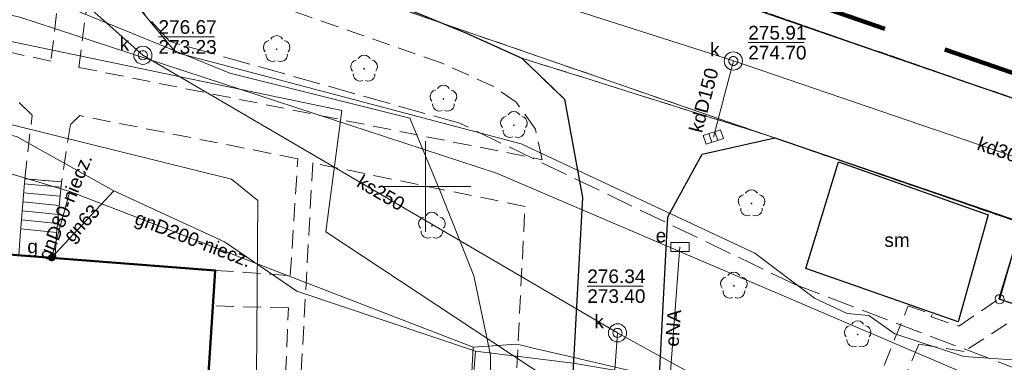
# Model space of a CAD drawing. Extents: x 0 to 6569664, y 0 to 5584502.
# Tile 49 of 64: x 6568478 to 6568532, y 5584190 to 5584209. Entities that reach past the tile are written whole.
import ezdxf
from ezdxf.enums import TextEntityAlignment as Align

# ---------------------------------------------------------------- set-up
doc = ezdxf.new("R2010")
doc.units = 0
for name, pattern in [('PRZER1-1', [1, 0.5, -0.5]), ('PRZER2-1', [1.5, 1, -0.5]), ('PRZER3-1', [2, 1.5, -0.5])]:
    doc.linetypes.add(name, pattern=pattern)
doc.layers.get('0').update_dxf_attribs({"linetype": 'CONTINUOUS'})
for name, color, linetype, lineweight in [('EGBS', 7, 'CONTINUOUS', 18), ('EGBU', 7, 'CONTINUOUS', 50), ('EGDE', 7, 'CONTINUOUS', 18), ('EGPG', 7, 'CONTINUOUS', 18), ('GUPPRZ_O', 7, 'CONTINUOUS', 18), ('OTDM', 7, 'CONTINUOUS', 25), ('OTDM_O', 7, 'CONTINUOUS', 25), ('OTKC', 7, 'CONTINUOUS', 18), ('OTKJ', 7, 'CONTINUOUS', 18), ('OTKK', 7, 'CONTINUOUS', 25), ('ramka sekcji', 7, 'CONTINUOUS', 18), ('SUPK', 7, 'CONTINUOUS', 18), ('SUPW', 7, 'CONTINUOUS', 18), ('SUPW_O', 7, 'CONTINUOUS', 18), ('zakres', 6, 'PRZER3-1', 106)]:
    doc.layers.add(name, color=color, linetype=linetype, lineweight=lineweight)
for name, color, linetype, lineweight, true_color in [('EGUG', 7, 'CONTINUOUS', 18, 0x008000), ('OTZL', 7, 'CONTINUOUS', 18, 0x008000), ('SUEP', 1, 'CONTINUOUS', 18, 0xff0000), ('SUEP_O', 1, 'CONTINUOUS', 18, 0xff0000), ('SUES', 1, 'CONTINUOUS', 18, 0xff0000), ('SUES_O', 1, 'CONTINUOUS', 18, 0xff0000), ('SUGP', 7, 'CONTINUOUS', 18, 0xbfbf00), ('SUGP_O', 7, 'CONTINUOUS', 18, 0xbfbf00), ('SUGW', 7, 'CONTINUOUS', 18, 0xbfbf00), ('SUGW_O', 7, 'CONTINUOUS', 18, 0xbfbf00), ('SUKK', 7, 'CONTINUOUS', 18, 0x803300), ('SUKP', 7, 'CONTINUOUS', 18, 0x803300), ('SUKP_O', 7, 'CONTINUOUS', 18, 0x803300), ('SUWP', 5, 'CONTINUOUS', 18, 0x0000ff)]:
    doc.layers.add(name, color=color, linetype=linetype, lineweight=lineweight, true_color=true_color)
doc.styles.add('Arial', font='arial.ttf')

# ---------------------------------------------------------------- blocks, each defined once
blk = doc.blocks.new('D_GSPRDL1')
blk.add_hatch(color=0).paths.add_polyline_path([(0, -0.045), (0.013906, -0.042798), (0.02645, -0.036406), (0.036406, -0.02645), (0.042798, -0.013906), (0.045, 0), (0.042798, 0.013906), (0.036406, 0.02645), (0.02645, 0.036406), (0.013906, 0.042798), (0, 0.045), (-0.013906, 0.042798), (-0.02645, 0.036406), (-0.036406, 0.02645), (-0.042798, 0.013906), (-0.045, 0), (-0.042798, -0.013906), (-0.036406, -0.02645), (-0.02645, -0.036406), (-0.013906, -0.042798)])
at = {"color": 0}
for points in [[(-0.324277, 0.563333), (-0.240553, 0.662679), (-0.127956, 0.727494), (0, 0.75), (0.127956, 0.727494), (0.240553, 0.662679), (0.324277, 0.563333)], [(-0.635969, -0.134326), (-0.70458, -0.024001), (-0.731429, 0.103115), (-0.713292, 0.231763), (-0.652348, 0.346501), (-0.55591, 0.433559), (-0.435555, 0.482485)], [(0.435555, 0.482485), (0.55591, 0.433559), (0.652348, 0.346501), (0.713292, 0.231763), (0.731429, 0.103115), (0.70458, -0.024001), (0.635969, -0.134326)], [(-0.068773, -0.646351), (-0.194901, -0.677512), (-0.324092, -0.663766), (-0.440839, -0.606763), (-0.531129, -0.513345), (-0.584125, -0.394725), (-0.593465, -0.265141)], [(0.593465, -0.265141), (0.584125, -0.394725), (0.531129, -0.513345), (0.440839, -0.606763), (0.324092, -0.663766), (0.194901, -0.677512), (0.068773, -0.646351)]]:
    blk.add_lwpolyline(points, dxfattribs=at)
blk = doc.blocks.new('D_GUPESE1')
at = {"color": 0}
blk.add_lwpolyline([(-0.5, -0.25), (-0.5, 0.25), (0.5, 0.25), (0.5, -0.25)], close=True, dxfattribs=at)
blk = doc.blocks.new('D_GUPIWZ1_1')
at = {"color": 0}
blk.add_lwpolyline([(0, 0.25), (0.064705, 0.241481), (0.125, 0.216506), (0.176777, 0.176777), (0.216506, 0.125), (0.241481, 0.064705), (0.25, 0), (0.241481, -0.064705), (0.216506, -0.125), (0.176777, -0.176777), (0.125, -0.216506), (0.064705, -0.241481), (0, -0.25), (-0.064705, -0.241481), (-0.125, -0.216506), (-0.176777, -0.176777), (-0.216506, -0.125), (-0.241481, -0.064705), (-0.25, 0), (-0.241481, 0.064705), (-0.216506, 0.125), (-0.176777, 0.176777), (-0.125, 0.216506), (-0.064705, 0.241481)], close=True, dxfattribs=at)
blk = doc.blocks.new('D_GUPKKS1')
at = {"color": 0}
blk.add_lwpolyline([(0.5, -0.25), (-0.5, -0.25), (-0.5, 0.25), (0.5, 0.25)], close=True, dxfattribs=at)
for points in [[(-0.175, -0.25), (-0.175, 0.25)], [(0.175, -0.25), (0.175, 0.25)]]:
    blk.add_lwpolyline(points, dxfattribs=at)
blk = doc.blocks.new('D_GUPGZA1')
blk.add_hatch(color=0).paths.add_polyline_path([(-0.2, 0), (-0.193185, -0.051764), (-0.173205, -0.1), (-0.141421, -0.141421), (-0.1, -0.173205), (-0.051764, -0.193185), (0, -0.2), (0.051764, -0.193185), (0.1, -0.173205), (0.141421, -0.141421), (0.173205, -0.1), (0.193185, -0.051764), (0.2, 0), (0.193185, 0.051764), (0.173205, 0.1), (0.141421, 0.141421), (0.1, 0.173205), (0.051764, 0.193185), (0, 0.2), (-0.051764, 0.193185), (-0.1, 0.173205), (-0.141421, 0.141421), (-0.173205, 0.1), (-0.193185, 0.051764)])
blk = doc.blocks.new('D_GEPPGD1_1')
at = {"color": 0}
blk.add_lwpolyline([(0, 0.25), (0.077254, 0.237764), (0.146946, 0.202254), (0.202254, 0.146946), (0.237764, 0.077254), (0.25, 0), (0.237764, -0.077254), (0.202254, -0.146946), (0.146946, -0.202254), (0.077254, -0.237764), (0, -0.25), (-0.077254, -0.237764), (-0.146946, -0.202254), (-0.202254, -0.146946), (-0.237764, -0.077254), (-0.25, 0), (-0.237764, 0.077254), (-0.202254, 0.146946), (-0.146946, 0.202254), (-0.077254, 0.237764)], close=True, dxfattribs=at)

msp = doc.modelspace()

# ---------------------------------------------------------------- linework, layer by layer
at = {"layer": 'EGBS', "linetype": 'Continuous', "lineweight": 18, "elevation": 10.18}
msp.add_lwpolyline([(6568477.96, 5584200.42), (6568479.99, 5584200.25), (6568479.69, 5584197.17), (6568479.64, 5584196.09), (6568477.63, 5584196.22), (6568477.71, 5584197.29)], close=True, dxfattribs=at)
for points in [[(6568479.96118, 5584199.95411), (6568477.93852, 5584200.15112)], [(6568479.91271, 5584199.45647), (6568477.89871, 5584199.65264)], [(6568479.86424, 5584198.95882), (6568477.85889, 5584199.15415)], [(6568479.81576, 5584198.46118), (6568477.81908, 5584198.65566)], [(6568479.76729, 5584197.96353), (6568477.77926, 5584198.15717)], [(6568479.71882, 5584197.46589), (6568477.73945, 5584197.65868)]]:
    msp.add_lwpolyline(points, dxfattribs=at)
at = {"layer": 'EGBU', "linetype": 'Continuous', "lineweight": 50, "elevation": 10.18}
msp.add_lwpolyline([(6568453.58, 5584191.53), (6568441.13, 5584192.33), (6568441.92, 5584203.84), (6568454.23, 5584203.14), (6568454.23, 5584200.43), (6568471.34, 5584199.33), (6568471.15, 5584196.72), (6568488.44, 5584195.38), (6568487.7, 5584184.03), (6568470.5, 5584185.15), (6568470.65, 5584187.72), (6568453.47, 5584188.91)], close=True, dxfattribs=at)
at = {"layer": 'EGDE', "linetype": 'Continuous', "elevation": 10.22}
for points in [[(6568361.59535, 5584252.09289), (6568363.17294, 5584258.49371), (6568384.10967, 5584252.66302), (6568404.05262, 5584247.11955), (6568410.12476, 5584245.43766), (6568432.37614, 5584239.25389), (6568501.01473, 5584215.71647), (6568547.15443, 5584199.71974), (6568592.68513, 5584183.94093)], [(6568592.25665, 5584177.2623), (6568569.37207, 5584185.2949), (6568567.841, 5584180.71483), (6568531.58972, 5584193.78874), (6568532.79584, 5584197.9746), (6568444.36545, 5584228.51754), (6568424.00977, 5584235.04577), (6568423.40791, 5584229.7576), (6568390.77944, 5584238.75789), (6568391.9359, 5584243.69317), (6568384.82038, 5584245.63164), (6568365.64994, 5584250.98505), (6568361.59535, 5584252.09289)], [(6568547.15443, 5584199.71974), (6568501.01473, 5584215.71647), (6568432.37614, 5584239.25389), (6568410.12476, 5584245.43766), (6568410.56468, 5584246.69046)], [(6568384.82038, 5584245.63164), (6568391.9359, 5584243.69317), (6568390.77944, 5584238.75789), (6568423.40791, 5584229.7576), (6568424.00977, 5584235.04577), (6568444.36545, 5584228.51754), (6568532.79584, 5584197.9746), (6568531.58972, 5584193.78874), (6568567.841, 5584180.71483), (6568569.37207, 5584185.2949), (6568592.25665, 5584177.2623)]]:
    msp.add_lwpolyline(points, dxfattribs=at)
at = {"layer": 'EGUG', "linetype": 'PRZER1-1', "lineweight": 18, "elevation": 10.08}
for points in [[(6568324.88408, 5584271.82788), (6568324.82072, 5584271.63057), (6568327.2348, 5584269.00147), (6568331.69773, 5584267.24884), (6568363.17294, 5584258.49371), (6568384.10967, 5584252.66302), (6568404.05262, 5584247.11955), (6568410.12476, 5584245.43766), (6568432.37614, 5584239.25389), (6568501.01473, 5584215.71647), (6568547.15443, 5584199.71974), (6568592.68513, 5584183.94093)], [(6568592.68513, 5584183.94093), (6568547.15443, 5584199.71974), (6568501.01473, 5584215.71647), (6568432.37614, 5584239.25389), (6568410.12476, 5584245.43766), (6568404.05262, 5584247.11955), (6568384.10967, 5584252.66302), (6568363.17294, 5584258.49371)], [(6568592.25665, 5584177.2623), (6568569.37207, 5584185.2949), (6568567.841, 5584180.71483), (6568531.58972, 5584193.78874), (6568532.79584, 5584197.9746), (6568444.36545, 5584228.51754), (6568424.00977, 5584235.04577), (6568423.40791, 5584229.7576), (6568390.77944, 5584238.75789), (6568391.9359, 5584243.69317)], [(6568391.9359, 5584243.69317), (6568390.77944, 5584238.75789), (6568423.40791, 5584229.7576), (6568424.00977, 5584235.04577), (6568444.36545, 5584228.51754), (6568532.79584, 5584197.9746), (6568531.58972, 5584193.78874), (6568567.841, 5584180.71483), (6568569.37207, 5584185.2949), (6568592.25665, 5584177.2623)]]:
    msp.add_lwpolyline(points, dxfattribs=at)
at = {"layer": 'GUPPRZ_O', "linetype": 'Continuous', "lineweight": 13, "elevation": 10.8, "flags": 128}
for points in [[(6568485.31759, 5584208.22676), (6568488.39759, 5584208.22676)], [(6568517.75883, 5584207.91363), (6568520.83883, 5584207.91363)], [(6568508.90174, 5584194.50958), (6568511.98174, 5584194.50958)]]:
    msp.add_lwpolyline(points, dxfattribs=at)
at = {"layer": 'OTDM', "linetype": 'Continuous', "lineweight": 25, "elevation": 10.18}
msp.add_lwpolyline([(6568529.31, 5584192.54), (6568520.93, 5584195.49), (6568522.72, 5584201.36), (6568530.96, 5584198.43)], close=True, dxfattribs=at)
at = {"layer": 'OTKC', "linetype": 'PRZER2-1', "lineweight": 18, "elevation": 10.18}
for points in [[(6568442.88, 5584228.95), (6568499.5, 5584209.57), (6568502.26, 5584208.44), (6568505.31, 5584207.06), (6568507.65, 5584204.8), (6568508.65, 5584199.4), (6568507.32, 5584175.37), (6568505.45, 5584174.48), (6568503.53, 5584140.77)], [(6568502.04, 5584152.31), (6568502.84, 5584166.63), (6568502.4, 5584167.04), (6568502.54, 5584169.11), (6568503.09, 5584169.57), (6568503.48, 5584177.51), (6568503.53, 5584180.07), (6568504.58, 5584181.02), (6568505.48, 5584198.9), (6568493.8, 5584201.29), (6568492.67, 5584180.62), (6568491.91, 5584180.66), (6568492.47, 5584193.31), (6568488.31269, 5584193.42733), (6568488.44, 5584195.38), (6568492.57, 5584195.09), (6568492.98, 5584201.52), (6568480.99, 5584203.9), (6568480.47, 5584203.41), (6568479.99, 5584200.25), (6568477.96, 5584200.42), (6568478.37, 5584203.92), (6568477.56, 5584204.72)], [(6568534.08, 5584174.45), (6568522.22, 5584177.49), (6568521.28657, 5584174.44049), (6568519.86687, 5584174.533), (6568519.18, 5584177.44), (6568511.07, 5584177.33), (6568512.46, 5584181.61), (6568520.06, 5584180.55), (6568521.9, 5584181.78), (6568526.55, 5584193.42), (6568527.88, 5584192.96), (6568527.83, 5584192.82), (6568529.35, 5584192.31), (6568531.55, 5584193.82), (6568533.24, 5584193.25), (6568529.63, 5584190.91), (6568527.15, 5584191.32), (6568522.85, 5584181.39), (6568523.52, 5584179.7), (6568534.41, 5584177.11)]]:
    msp.add_lwpolyline(points, dxfattribs=at)
for points in [[(6568464.5, 5584219.39), (6568480.25, 5584213.99), (6568479.4, 5584206.9), (6568463.54, 5584210.27)], [(6568506.43, 5584201.47), (6568506.05, 5584203.16), (6568504.99, 5584204.64), (6568503.76, 5584205.5), (6568500.86, 5584206.81), (6568481.82, 5584213.47), (6568480.94, 5584206.55)]]:
    msp.add_lwpolyline(points, close=True, dxfattribs=at)
at = {"layer": 'OTKJ', "linetype": 'PRZER3-1', "lineweight": 18, "elevation": 10.18}
for points in [[(6568324.63601, 5584271.90472), (6568325.01, 5584271.29), (6568326.48, 5584269.47), (6568327.65, 5584268.64), (6568329.49, 5584267.76), (6568331.28, 5584267.12), (6568332.07, 5584266.92), (6568359.08, 5584259.49), (6568361.58, 5584258.81), (6568397.87, 5584248.6), (6568413.84, 5584244.22), (6568455.08, 5584231.25), (6568457, 5584230.63), (6568498.55, 5584216.47), (6568500.09, 5584215.97), (6568537.39, 5584203.09), (6568547.32, 5584199.53), (6568592.6869, 5584183.96856)], [(6568503.53, 5584140.77), (6568505.45, 5584174.48), (6568507.32, 5584175.37), (6568508.65, 5584199.4), (6568507.65, 5584204.8), (6568505.31, 5584207.06), (6568519.22, 5584202.68), (6568515.23, 5584201.77), (6568513.33, 5584198.33), (6568512.46, 5584181.61), (6568511.07, 5584177.33), (6568510.51, 5584157.83), (6568511.13, 5584153.58)]]:
    msp.add_lwpolyline(points, dxfattribs=at)
msp.add_lwpolyline([(6568533.24, 5584193.25), (6568531.55, 5584193.82), (6568532.82, 5584198.02), (6568519.22, 5584202.68), (6568505.31, 5584207.06), (6568502.26, 5584208.44), (6568499.5, 5584209.57), (6568442.88, 5584228.95, 0.48575719), (6568436.47, 5584226.47), (6568429.34, 5584228.12), (6568427.97, 5584231.99), (6568423.96, 5584235.1), (6568423.38, 5584229.9), (6568390.81, 5584238.73), (6568392.17, 5584243.79)], format="xyb", dxfattribs=at)
at = {"layer": 'OTKK', "linetype": 'Continuous', "lineweight": 25, "elevation": 10.18}
for points in [[(6568539.15682, 5584203.88131, -0.08520069), (6568537.39, 5584203.09), (6568500.09, 5584215.97), (6568498.55, 5584216.47), (6568457, 5584230.63), (6568455.08, 5584231.25), (6568413.84, 5584244.22, -0.22495395), (6568411.27336, 5584246.48884)], [(6568436.47, 5584226.47, -0.48575719), (6568442.88, 5584228.95), (6568499.5, 5584209.57), (6568502.26, 5584208.44), (6568505.31, 5584207.06), (6568507.65, 5584204.8), (6568508.65, 5584199.4), (6568507.32, 5584175.37), (6568505.45, 5584174.48), (6568503.53, 5584140.77), (6568505.24, 5584139.54), (6568504.73, 5584127.9), (6568504.79, 5584122.65, 0.08997537), (6568506.61, 5584118.23, 0.21509551), (6568514.58, 5584112.84), (6568518.41, 5584112.57, 0.06950968), (6568522.62, 5584114.07, 0.13495358), (6568527.22, 5584117.66, 0.05243036), (6568528.58, 5584120.07, 0.08477307), (6568529.58, 5584123.78, 0.19005271), (6568527.44, 5584131.44), (6568512.64, 5584151), (6568511.13, 5584153.58), (6568510.51, 5584157.83)]]:
    msp.add_lwpolyline(points, format="xyb", dxfattribs=at)
msp.add_lwpolyline([(6568510.51, 5584157.83), (6568511.07, 5584177.33), (6568512.46, 5584181.61), (6568513.33, 5584198.33), (6568515.23, 5584201.77), (6568519.22, 5584202.68), (6568532.82, 5584198.02), (6568531.55, 5584193.82), (6568533.24, 5584193.25)], dxfattribs=at)
at = {"layer": 'ramka sekcji'}
for q in [(6568500, 5584202.5), (6568497.5, 5584200), (6568500, 5584197.5), (6568502.5, 5584200)]:
    msp.add_line((6568500, 5584200), q, dxfattribs=at)
at = {"layer": 'SUEP', "linetype": 'PRZER3-1', "lineweight": 18, "elevation": 10.14}
msp.add_lwpolyline([(6568560.58238, 5584136.31089), (6568560.7851, 5584142.19097), (6568567.55885, 5584142.33769), (6568569.72241, 5584174.7728), (6568568.75268, 5584175.93585), (6568566.54485, 5584176.9986), (6568520.37363, 5584194.58131), (6568501.89491, 5584203.47687), (6568485.93649, 5584207.97701), (6568481.66183, 5584212.65942), (6568442.07302, 5584224.70259), (6568418.51306, 5584225.75311), (6568412.04865, 5584222.77544), (6568410.68147, 5584195.95969), (6568396.48012, 5584196.06005), (6568395.09975, 5584194.7798), (6568393.23664, 5584142.88399), (6568393.16457, 5584107.22146), (6568387.31217, 5584102.15403)], dxfattribs=at)
at = {"layer": 'SUEP', "linetype": 'Continuous', "lineweight": 18, "elevation": 10.14}
for points in [[(6568407.86353, 5584190.77627), (6568406.83, 5584190.83), (6568407.18, 5584195.59), (6568410.57, 5584195.55), (6568411.44, 5584209.05), (6568413.03, 5584223.39), (6568419.06, 5584225.99), (6568433, 5584225.54), (6568441.12, 5584225.23), (6568452.86, 5584221.77), (6568468.78, 5584216.66), (6568482.08, 5584212.45), (6568486.27, 5584207.38), (6568505.27, 5584202.34), (6568518.12, 5584196.32), (6568521.41, 5584193.85), (6568523.2, 5584193.01), (6568524.4, 5584192.89), (6568525.82, 5584191.88), (6568529.61, 5584190.64), (6568533.66, 5584190.36)], [(6568439.52, 5584216.84), (6568444.49, 5584214.45), (6568457.59, 5584212.08), (6568495.41, 5584204.18), (6568494.52, 5584197.5), (6568504.68, 5584190.79), (6568513.84, 5584184.74)], [(6568465.25656, 5584206.36902), (6568489.33535, 5584200.40503), (6568490.7756, 5584199.22999), (6568490.68977, 5584187.18), (6568493.04297, 5584185.78845), (6568501.12868, 5584184.61655), (6568513.27859, 5584181.74688)], [(6568514.00122, 5584196.67234), (6568513.06286, 5584184.12928)]]:
    msp.add_lwpolyline(points, dxfattribs=at)
at = {"layer": 'SUGP', "linetype": 'Continuous', "lineweight": 18, "elevation": 10.14}
for points in [[(6568425.98, 5584211.95), (6568429.92, 5584211.3), (6568437.05, 5584210.6), (6568448.03, 5584209.57), (6568449.89, 5584209.16), (6568459.44, 5584207.08), (6568461.99, 5584206.59), (6568467.8, 5584204.8), (6568477.5, 5584202.75), (6568482.86, 5584199.76), (6568488.95, 5584196.95), (6568492.92, 5584194.23), (6568502.76, 5584190.94)], [(6568423.77004, 5584211.23905), (6568428.42, 5584211.07), (6568448.89418, 5584207.02456), (6568459.9782, 5584205.22328), (6568466.05581, 5584204.05875), (6568480.44562, 5584199.71968), (6568502.63657, 5584191.15906)], [(6568482.86, 5584199.76), (6568479.43719, 5584196.07773)], [(6568480.44562, 5584199.71968), (6568479.43719, 5584196.07773)], [(6568502.76, 5584190.94), (6568501.4, 5584174.19), (6568500.55, 5584156.26), (6568499.78, 5584130.07)], [(6568502.63657, 5584191.15906), (6568502.5007, 5584188.74314)], [(6568502.63657, 5584191.15906), (6568505.02, 5584191.32)], [(6568502.76, 5584190.94), (6568508.13, 5584190.28), (6568513.63, 5584189.33), (6568518.31, 5584188.45), (6568534.63, 5584184.87), (6568550.81, 5584181.1)], [(6568505.85, 5584191.12), (6568505.36, 5584191.24), (6568505.02, 5584191.32)], [(6568531.85, 5584185.03), (6568519.58, 5584187.91), (6568512.96, 5584189.46), (6568507.61, 5584190.72), (6568505.85, 5584191.12)]]:
    msp.add_lwpolyline(points, dxfattribs=at)
at = {"layer": 'SUKP', "linetype": 'Continuous', "lineweight": 18, "elevation": 10.14}
for points in [[(6568484.46, 5584207.22), (6568463.44074, 5584225.90258)], [(6568504.94016, 5584210.76039), (6568516.94072, 5584206.90478), (6568546.53305, 5584196.80544), (6568549.18856, 5584200.41924)], [(6568510.57, 5584191.94), (6568484.46, 5584207.22)], [(6568515.84, 5584202.72), (6568516.94072, 5584206.90478)], [(6568505.81597, 5584131.84069), (6568506.71136, 5584146.47849), (6568508.15231, 5584163.10706), (6568509.10985, 5584171.24124), (6568510.57, 5584191.94)], [(6568573.6282, 5584162.42214), (6568570.74, 5584171.11), (6568558.43959, 5584175.41734), (6568541.28139, 5584179.83651), (6568524.53976, 5584184.23726), (6568510.57, 5584191.94)]]:
    msp.add_lwpolyline(points, dxfattribs=at)
at = {"layer": 'SUPK', "linetype": 'Continuous', "lineweight": 18, "elevation": 10.14}
for points in [[(6568484.46, 5584206.72, -1), (6568484.46, 5584207.72, -1)], [(6568516.94072, 5584206.40478, -1), (6568516.94072, 5584207.40478, -1)], [(6568510.57, 5584191.44, -1), (6568510.57, 5584192.44, -1)]]:
    msp.add_lwpolyline(points, format="xyb", close=True, dxfattribs=at)
at = {"layer": 'SUWP', "linetype": 'Continuous', "lineweight": 18, "elevation": 10.14}
for points in [[(6568440.18814, 5584219.75304), (6568440.56927, 5584219.66795), (6568448.50814, 5584218.25013), (6568461.34345, 5584215.5853), (6568469.74002, 5584213.57334), (6568480.59995, 5584209.76297), (6568489.24609, 5584206.23411), (6568499.13871, 5584203.76138), (6568500.84194, 5584199.64301), (6568502.67082, 5584195.08622), (6568503.58721, 5584190.71769), (6568503.5906, 5584188.12754), (6568507.92245, 5584187.23329), (6568512.6962, 5584186.19471), (6568523.13561, 5584183.19899), (6568529.6599, 5584181.35292), (6568536.57505, 5584179.44187)], [(6568440.82398, 5584218.04271), (6568460.92655, 5584212.8281), (6568465.28794, 5584212.16501), (6568477.6888, 5584209.32114), (6568503.91994, 5584200.72488), (6568531.5237, 5584188.92031), (6568570.76196, 5584174.73149), (6568571.92617, 5584174.48857), (6568584.07042, 5584172.54962), (6568591.65656, 5584167.9086)]]:
    msp.add_lwpolyline(points, dxfattribs=at)
at = {"layer": 'zakres', "ltscale": 7}
msp.add_lwpolyline([(6568627.02161, 5584150.96538), (6568590.71801, 5584153.27937), (6568592.77721, 5584185.3763), (6568538.50559, 5584204.10606), (6568463.99933, 5584229.86642), (6568419.28314, 5584244.20999)], dxfattribs=at)

# ---------------------------------------------------------------- block references
at = {"layer": 'EGPG', "linetype": 'Continuous', "lineweight": 18}
msp.add_blockref('D_GEPPGD1_1', (6568531.58972, 5584193.78874, 10.24), dxfattribs=at)
at = {"layer": 'OTZL', "linetype": 'Continuous', "lineweight": 18}
for p in [(6568491.82, 5584207.55, 10.12), (6568496.63, 5584206.47, 10.12), (6568500.99, 5584204.82, 10.12), (6568504.87, 5584203.37, 10.12), (6568517.94, 5584199.06, 10.12), (6568500.36, 5584197.83, 10.12), (6568516.97, 5584194.53, 10.12), (6568523.78, 5584191.85, 10.12)]:
    msp.add_blockref('D_GSPRDL1', p, dxfattribs=at)
at = {"layer": 'SUES', "linetype": 'Continuous', "lineweight": 18}
msp.add_blockref('D_GUPESE1', (6568514.00122, 5584196.67234, 10.16), dxfattribs=at)
at = {"layer": 'SUGW', "linetype": 'Continuous', "lineweight": 18}
msp.add_blockref('D_GUPGZA1', (6568479.43719, 5584196.07773, 10.16), dxfattribs=at)
at = {"layer": 'SUKK', "linetype": 'Continuous', "lineweight": 18, "rotation": 17.6734049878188}
msp.add_blockref('D_GUPKKS1', (6568515.84, 5584202.72, 10.16), dxfattribs=at)
at = {"layer": 'SUPW', "linetype": 'Continuous', "lineweight": 18}
for p in [(6568484.46, 5584207.22, 10.18), (6568516.94072, 5584206.90478, 10.18), (6568510.57, 5584191.94, 10.18)]:
    msp.add_blockref('D_GUPIWZ1_1', p, dxfattribs=at)

# ---------------------------------------------------------------- texts
at = {"layer": 'GUPPRZ_O', "linetype": 'Continuous', "lineweight": 0, "style": 'Arial'}
for s, p in [('276.67', (6568485.31759, 5584208.39926, 10.8)), ('275.91', (6568517.75883, 5584208.08613, 10.8)), ('273.23', (6568485.31759, 5584207.30426, 10.8)), ('274.70', (6568517.75883, 5584206.99113, 10.8)), ('276.34', (6568508.90174, 5584194.68208, 10.8)), ('273.40', (6568508.90174, 5584193.58708, 10.8))]:
    msp.add_text(s, height=0.75, dxfattribs=at).set_placement(p)
at = {"layer": 'OTDM_O', "linetype": 'Continuous', "lineweight": 0, "style": 'Arial'}
msp.add_text('sm', height=0.75, dxfattribs=at).set_placement((6568525.945, 5584196.67543, 10.8), align=Align.CENTER)
at = {"layer": 'SUEP_O', "linetype": 'Continuous', "lineweight": 0, "style": 'Arial'}
msp.add_text('eNA', height=0.75, rotation=85.721596, dxfattribs=at).set_placement((6568513.99846, 5584192.17652, 10.8), align=Align.CENTER)
at = {"layer": 'SUES_O', "linetype": 'Continuous', "lineweight": 0, "style": 'Arial'}
msp.add_text('e', height=0.75, dxfattribs=at).set_placement((6568513.25122, 5584196.92234, 10.8), align=Align.RIGHT)
at = {"layer": 'SUGP_O', "linetype": 'Continuous', "lineweight": 0, "style": 'Arial'}
for s, rotation, p in [('gnD80-niecz.', 67.818031, (6568480.52816, 5584198.73004, 10.8)), ('gn63', 47.09133, (6568481.36355, 5584197.71906, 10.8)), ('gnD200-niecz.', 338.904857, (6568487.09925, 5584196.7464, 10.8))]:
    msp.add_text(s, height=0.75, rotation=rotation, dxfattribs=at).set_placement(p, align=Align.CENTER)
at = {"layer": 'SUGW_O', "linetype": 'Continuous', "lineweight": 0, "style": 'Arial'}
msp.add_text('g', height=0.75, dxfattribs=at).set_placement((6568478.68719, 5584196.32773, 10.8), align=Align.RIGHT)
at = {"layer": 'SUKP_O', "linetype": 'Continuous', "lineweight": 0, "style": 'Arial'}
for s, rotation, p in [('kdD150', 75.263265, (6568515.67445, 5584204.65213, 10.8)), ('kd300', 341.156136, (6568531.64209, 5584201.57736, 10.8)), ('ks250', 329.663141, (6568497.36677, 5584199.32671, 10.8))]:
    msp.add_text(s, height=0.75, rotation=rotation, dxfattribs=at).set_placement(p, align=Align.CENTER)
at = {"layer": 'SUPW_O', "linetype": 'Continuous', "lineweight": 0, "style": 'Arial'}
for p in [(6568483.71, 5584207.47, 10.8), (6568516.19072, 5584207.15478, 10.8), (6568509.82, 5584192.19, 10.8)]:
    msp.add_text('k', height=0.75, dxfattribs=at).set_placement(p, align=Align.RIGHT)

doc.saveas('drawing.dxf')
